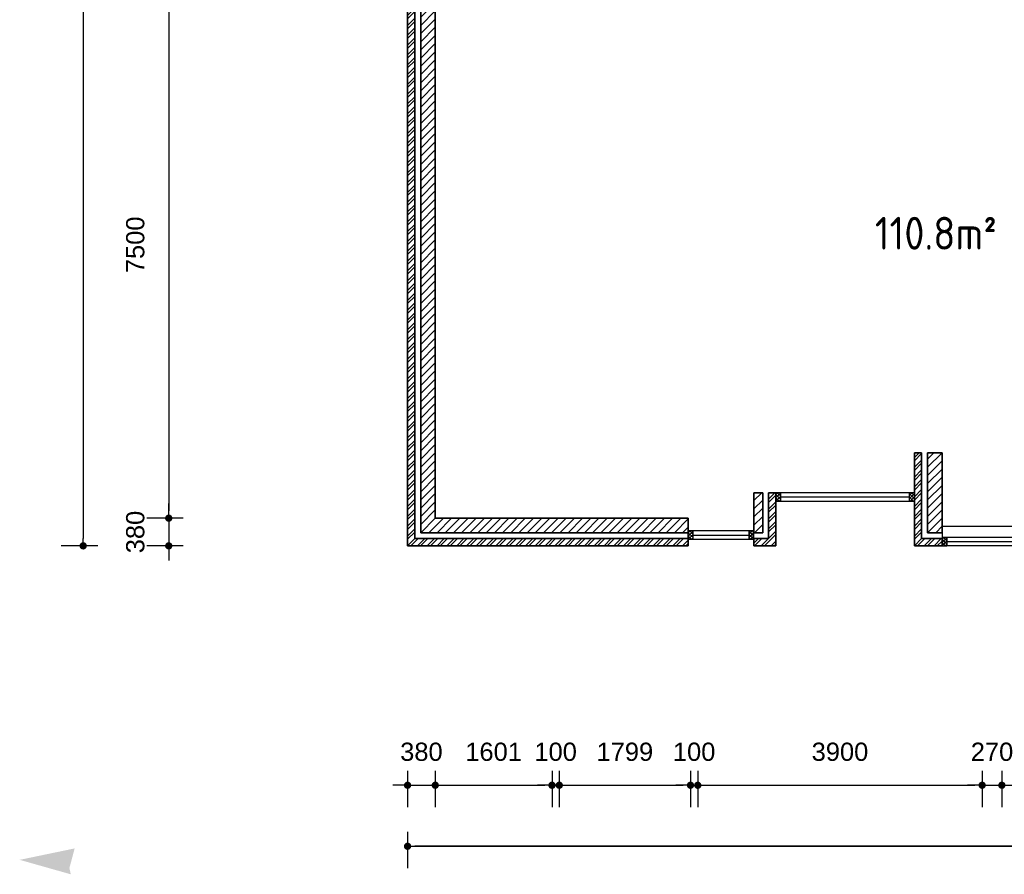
# Model space of a CAD drawing. Header units: millimetres. Extents: x 191 to 145850, y 32 to 50346.
# Tile 1 of 15: x 191 to 13694, y 32 to 11757. Entities that reach past the tile are written whole.
import ezdxf

# ---------------------------------------------------------------- set-up
doc = ezdxf.new("R2010")
doc.units = ezdxf.units.MM
for name, color, linetype, lineweight in [('Arceringen', 1, 'Continuous', 13), ('Binnenwand', 2, 'Continuous', 35), ('Buitenwand', 3, 'Continuous', 35), ('Kozijn Bu', 5, 'Continuous', 25), ('Maatvoering', 7, 'Continuous', 25)]:
    doc.layers.add(name, color=color, linetype=linetype, lineweight=lineweight)
doc.styles.add('ISO', font='ISOCP3')
doc.styles.get("Standard").update_dxf_attribs({"font": 'ARIAL.TTF'})
doc.dimstyles.new('Ian1', dxfattribs={"dimscale": 100, "dimtxt": 2.5, "dimasz": 1, "dimexe": 3, "dimexo": 4, "dimgap": 3.3, "dimtad": 1, "dimdec": 0, "dimzin": 1, "dimdsep": 46, "dimtxsty": 'Standard', "dimblk": 'DOT', "dimcen": 1, "dimdle": 1, "dimclrd": 7, "dimclre": 7, "dimclrt": 7, "dimadec": 0, "dimazin": 0, "dimtfac": 1, "dimtdec": 0, "dimtix": 1, "dimtmove": 0, "dimatfit": 3, "dimfxl": 2, "dimfxlon": 1, "dimtolj": 1, "dimtzin": 0, "dimarcsym": 0})

# ---------------------------------------------------------------- blocks, each defined once
blk = doc.blocks.new('$STIJLKZ')
at = {"color": 0, "linetype": 'ByBlock'}
for p, q in [((1, 1), (0, 1)), ((0, 1), (0, 0)), ((0, 0), (1, 0)), ((1, 1), (1, 0))]:
    blk.add_line(p, q, dxfattribs=at)
at = {"color": 0, "linetype": 'ByBlock', "flags": 9}
for tag, p in [('KB', (0.02, 0.85)), ('KH', (0.02, 0.68)), ('BWH', (0.02, 0.52)), ('NGM', (0.02, 0.35)), ('KHD', (0.02, 0.18)), ('KHB', (0.02, 0.01)), ('VSB', (0.51, 0.18)), ('ATS', (0.51, 0.85)), ('ATD', (0.51, 0.68)), ('SPL', (0.51, 0.52)), ('SP', (0.51, 0.01)), ('RDS', (0.51, 0.35))]:
    blk.add_attdef(tag, p, '', height=0.136, dxfattribs=at)
blk = doc.blocks.new('_Dot')
at = {"color": 0, "linetype": 'ByBlock', "lineweight": -2}
blk.add_line((-0.5, 0), (-1, 0), dxfattribs=at)
at = {"color": 0, "linetype": 'ByBlock', "const_width": 0.5}
blk.add_lwpolyline([(-0.25, 0, 1), (0.25, 0, 1)], format="xyb", close=True, dxfattribs=at)
blk = doc.blocks.new('*D23')
at = {"layer": 'Defpoints', "color": 0}
for p in [(15660, 26728), (1062, 4538), (5510, 4538)]:
    blk.add_point(p, dxfattribs=at)
at = {"layer": 'Maatvoering', "color": 7, "lineweight": -2}
for p, q in [((1262, 26728), (762, 26728)), ((1062, 26628), (1062, 4638)), ((1262, 4538), (762, 4538))]:
    blk.add_line(p, q, dxfattribs=at)
at = {"layer": 'Maatvoering', "color": 7, "lineweight": -2, "xscale": 100, "yscale": 100, "zscale": 100}
for p, rotation in [((1062, 26728), 90), ((1062, 4538), 270)]:
    blk.add_blockref('_Dot', p, dxfattribs=dict(at, rotation=rotation))
at = {"layer": 'Maatvoering', "color": 7, "insert": (604, 15633), "char_height": 250, "attachment_point": 5, "rotation": 90}
blk.add_mtext('\\A1;22190', dxfattribs=at)
blk = doc.blocks.new('*D29')
at = {"layer": 'Defpoints', "color": 0}
for p in [(5890, 12418), (2235, 4918), (5890, 4918)]:
    blk.add_point(p, dxfattribs=at)
at = {"layer": 'Maatvoering', "color": 7, "lineweight": -2}
for p, q in [((2435, 12418), (1935, 12418)), ((2235, 12318), (2235, 5018)), ((2435, 4918), (1935, 4918))]:
    blk.add_line(p, q, dxfattribs=at)
at = {"layer": 'Maatvoering', "color": 7, "lineweight": -2, "xscale": 100, "yscale": 100, "zscale": 100}
for p, rotation in [((2235, 12418), 90), ((2235, 4918), 270)]:
    blk.add_blockref('_Dot', p, dxfattribs=dict(at, rotation=rotation))
at = {"layer": 'Maatvoering', "color": 7, "insert": (1777, 8668), "char_height": 250, "attachment_point": 5, "rotation": 90}
blk.add_mtext('\\A1;7500', dxfattribs=at)
blk = doc.blocks.new('*D30')
at = {"layer": 'Defpoints', "color": 0}
for p in [(5890, 4918), (2235, 4538), (5510, 4538)]:
    blk.add_point(p, dxfattribs=at)
at = {"layer": 'Maatvoering', "color": 7, "lineweight": -2}
for p, q in [((2235, 5018), (2235, 5118)), ((2435, 4918), (1935, 4918)), ((2235, 4918), (2235, 4538)), ((2435, 4538), (1935, 4538)), ((2235, 4438), (2235, 4338))]:
    blk.add_line(p, q, dxfattribs=at)
at = {"layer": 'Maatvoering', "color": 7, "lineweight": -2, "xscale": 100, "yscale": 100, "zscale": 100}
for p, rotation in [((2235, 4918), 270), ((2235, 4538), 90)]:
    blk.add_blockref('_Dot', p, dxfattribs=dict(at, rotation=rotation))
at = {"layer": 'Maatvoering', "color": 7, "insert": (1777, 4728), "char_height": 250, "attachment_point": 5, "rotation": 90}
blk.add_mtext('\\A1;380', dxfattribs=at)
blk = doc.blocks.new('*D40')
at = {"layer": 'Defpoints', "color": 0}
for p in [(30870, 11598), (5510, 4538), (30870, 417)]:
    blk.add_point(p, dxfattribs=at)
at = {"layer": 'Maatvoering', "color": 7, "lineweight": -2}
for p, q in [((5510, 617), (5510, 117)), ((30870, 617), (30870, 117)), ((5610, 417), (30770, 417))]:
    blk.add_line(p, q, dxfattribs=at)
at = {"layer": 'Maatvoering', "color": 7, "lineweight": -2, "xscale": 100, "yscale": 100, "zscale": 100, "rotation": 180}
blk.add_blockref('_Dot', (5510, 417), dxfattribs=at)
at = {"layer": 'Maatvoering', "color": 7, "lineweight": -2, "xscale": 100, "yscale": 100, "zscale": 100}
blk.add_blockref('_Dot', (30870, 417), dxfattribs=at)
at = {"layer": 'Maatvoering', "color": 7, "insert": (18190, 875), "char_height": 250, "attachment_point": 5}
blk.add_mtext('\\A1;25360', dxfattribs=at)
blk = doc.blocks.new('*D41')
at = {"layer": 'Defpoints', "color": 0}
for p in [(30870, 11598), (5510, 4538), (5510, 417)]:
    blk.add_point(p, dxfattribs=at)
at = {"layer": 'Maatvoering', "color": 7, "lineweight": -2}
for p, q in [((5510, 617), (5510, 117)), ((30870, 617), (30870, 117)), ((30770, 417), (5610, 417))]:
    blk.add_line(p, q, dxfattribs=at)
at = {"layer": 'Maatvoering', "color": 7, "lineweight": -2, "xscale": 100, "yscale": 100, "zscale": 100, "rotation": 180}
blk.add_blockref('_Dot', (5510, 417), dxfattribs=at)
at = {"layer": 'Maatvoering', "color": 7, "lineweight": -2, "xscale": 100, "yscale": 100, "zscale": 100}
blk.add_blockref('_Dot', (30870, 417), dxfattribs=at)
at = {"layer": 'Maatvoering', "color": 7, "insert": (18190, 875), "char_height": 250, "attachment_point": 5}
blk.add_mtext('\\A1;25360', dxfattribs=at)
blk = doc.blocks.new('*D42')
at = {"layer": 'Defpoints', "color": 0}
for p in [(5890, 4918), (5510, 4538), (5890, 1254)]:
    blk.add_point(p, dxfattribs=at)
at = {"layer": 'Maatvoering', "color": 7, "lineweight": -2}
for p, q in [((5510, 1454), (5510, 954)), ((5890, 1454), (5890, 954)), ((5410, 1254), (5310, 1254)), ((5510, 1254), (5890, 1254)), ((5990, 1254), (6090, 1254))]:
    blk.add_line(p, q, dxfattribs=at)
at = {"layer": 'Maatvoering', "color": 7, "lineweight": -2, "xscale": 100, "yscale": 100, "zscale": 100}
blk.add_blockref('_Dot', (5510, 1254), dxfattribs=at)
at = {"layer": 'Maatvoering', "color": 7, "lineweight": -2, "xscale": 100, "yscale": 100, "zscale": 100, "rotation": 180}
blk.add_blockref('_Dot', (5890, 1254), dxfattribs=at)
at = {"layer": 'Maatvoering', "color": 7, "insert": (5700, 1712), "char_height": 250, "attachment_point": 5}
blk.add_mtext('\\A1;380', dxfattribs=at)
blk = doc.blocks.new('*D43')
at = {"layer": 'Defpoints', "color": 0}
for p in [(7491, 12518), (5890, 4918), (7491, 1254)]:
    blk.add_point(p, dxfattribs=at)
at = {"layer": 'Maatvoering', "color": 7, "lineweight": -2}
for p, q in [((5890, 1454), (5890, 954)), ((7491, 1454), (7491, 954)), ((5990, 1254), (7391, 1254))]:
    blk.add_line(p, q, dxfattribs=at)
at = {"layer": 'Maatvoering', "color": 7, "lineweight": -2, "xscale": 100, "yscale": 100, "zscale": 100, "rotation": 180}
blk.add_blockref('_Dot', (5890, 1254), dxfattribs=at)
at = {"layer": 'Maatvoering', "color": 7, "lineweight": -2, "xscale": 100, "yscale": 100, "zscale": 100}
blk.add_blockref('_Dot', (7491, 1254), dxfattribs=at)
at = {"layer": 'Maatvoering', "color": 7, "insert": (6690, 1712), "char_height": 250, "attachment_point": 5}
blk.add_mtext('\\A1;1601', dxfattribs=at)
blk = doc.blocks.new('*D44')
at = {"layer": 'Defpoints', "color": 0}
for p in [(7491, 12518), (7591, 12518), (7591, 1254)]:
    blk.add_point(p, dxfattribs=at)
at = {"layer": 'Maatvoering', "color": 7, "lineweight": -2}
for p, q in [((7491, 1454), (7491, 954)), ((7591, 1454), (7591, 954)), ((7391, 1254), (7291, 1254)), ((7491, 1254), (7591, 1254)), ((7691, 1254), (7791, 1254))]:
    blk.add_line(p, q, dxfattribs=at)
at = {"layer": 'Maatvoering', "color": 7, "lineweight": -2, "xscale": 100, "yscale": 100, "zscale": 100}
blk.add_blockref('_Dot', (7491, 1254), dxfattribs=at)
at = {"layer": 'Maatvoering', "color": 7, "lineweight": -2, "xscale": 100, "yscale": 100, "zscale": 100, "rotation": 180}
blk.add_blockref('_Dot', (7591, 1254), dxfattribs=at)
at = {"layer": 'Maatvoering', "color": 7, "insert": (7541, 1712), "char_height": 250, "attachment_point": 5}
blk.add_mtext('\\A1;100', dxfattribs=at)
blk = doc.blocks.new('*D45')
at = {"layer": 'Defpoints', "color": 0}
for p in [(7591, 12518), (9390, 12518), (9390, 1254)]:
    blk.add_point(p, dxfattribs=at)
at = {"layer": 'Maatvoering', "color": 7, "lineweight": -2}
for p, q in [((7591, 1454), (7591, 954)), ((9390, 1454), (9390, 954)), ((7691, 1254), (9290, 1254))]:
    blk.add_line(p, q, dxfattribs=at)
at = {"layer": 'Maatvoering', "color": 7, "lineweight": -2, "xscale": 100, "yscale": 100, "zscale": 100, "rotation": 180}
blk.add_blockref('_Dot', (7591, 1254), dxfattribs=at)
at = {"layer": 'Maatvoering', "color": 7, "lineweight": -2, "xscale": 100, "yscale": 100, "zscale": 100}
blk.add_blockref('_Dot', (9390, 1254), dxfattribs=at)
at = {"layer": 'Maatvoering', "color": 7, "insert": (8490, 1712), "char_height": 250, "attachment_point": 5}
blk.add_mtext('\\A1;1799', dxfattribs=at)
blk = doc.blocks.new('*D46')
at = {"layer": 'Defpoints', "color": 0}
for p in [(9390, 12518), (9490, 12518), (9490, 1254)]:
    blk.add_point(p, dxfattribs=at)
at = {"layer": 'Maatvoering', "color": 7, "lineweight": -2}
for p, q in [((9390, 1454), (9390, 954)), ((9490, 1454), (9490, 954)), ((9290, 1254), (9190, 1254)), ((9390, 1254), (9490, 1254)), ((9590, 1254), (9690, 1254))]:
    blk.add_line(p, q, dxfattribs=at)
at = {"layer": 'Maatvoering', "color": 7, "lineweight": -2, "xscale": 100, "yscale": 100, "zscale": 100}
blk.add_blockref('_Dot', (9390, 1254), dxfattribs=at)
at = {"layer": 'Maatvoering', "color": 7, "lineweight": -2, "xscale": 100, "yscale": 100, "zscale": 100, "rotation": 180}
blk.add_blockref('_Dot', (9490, 1254), dxfattribs=at)
at = {"layer": 'Maatvoering', "color": 7, "insert": (9440, 1712), "char_height": 250, "attachment_point": 5}
blk.add_mtext('\\A1;100', dxfattribs=at)
blk = doc.blocks.new('*D47')
at = {"layer": 'Defpoints', "color": 0}
for p in [(13390, 15178), (9490, 12518), (13390, 1254)]:
    blk.add_point(p, dxfattribs=at)
at = {"layer": 'Maatvoering', "color": 7, "lineweight": -2}
for p, q in [((9490, 1454), (9490, 954)), ((13390, 1454), (13390, 954)), ((9590, 1254), (13290, 1254))]:
    blk.add_line(p, q, dxfattribs=at)
at = {"layer": 'Maatvoering', "color": 7, "lineweight": -2, "xscale": 100, "yscale": 100, "zscale": 100, "rotation": 180}
blk.add_blockref('_Dot', (9490, 1254), dxfattribs=at)
at = {"layer": 'Maatvoering', "color": 7, "lineweight": -2, "xscale": 100, "yscale": 100, "zscale": 100}
blk.add_blockref('_Dot', (13390, 1254), dxfattribs=at)
at = {"layer": 'Maatvoering', "color": 7, "insert": (11440, 1712), "char_height": 250, "attachment_point": 5}
blk.add_mtext('\\A1;3900', dxfattribs=at)
blk = doc.blocks.new('*D48')
at = {"layer": 'Defpoints', "color": 0}
for p in [(13390, 15178), (13660, 14798), (13660, 1254)]:
    blk.add_point(p, dxfattribs=at)
at = {"layer": 'Maatvoering', "color": 7, "lineweight": -2}
for p, q in [((13390, 1454), (13390, 954)), ((13660, 1454), (13660, 954)), ((13290, 1254), (13190, 1254)), ((13390, 1254), (13660, 1254)), ((13760, 1254), (13860, 1254))]:
    blk.add_line(p, q, dxfattribs=at)
at = {"layer": 'Maatvoering', "color": 7, "lineweight": -2, "xscale": 100, "yscale": 100, "zscale": 100}
blk.add_blockref('_Dot', (13390, 1254), dxfattribs=at)
at = {"layer": 'Maatvoering', "color": 7, "lineweight": -2, "xscale": 100, "yscale": 100, "zscale": 100, "rotation": 180}
blk.add_blockref('_Dot', (13660, 1254), dxfattribs=at)
at = {"layer": 'Maatvoering', "color": 7, "insert": (13525, 1712), "char_height": 250, "attachment_point": 5}
blk.add_mtext('\\A1;270', dxfattribs=at)
blk = doc.blocks.new('*D49')
at = {"layer": 'Defpoints', "color": 0}
for p in [(13660, 14798), (20720, 4538), (20720, 1254)]:
    blk.add_point(p, dxfattribs=at)
at = {"layer": 'Maatvoering', "color": 7, "lineweight": -2}
for p, q in [((13660, 1454), (13660, 954)), ((20720, 1454), (20720, 954)), ((13760, 1254), (20620, 1254))]:
    blk.add_line(p, q, dxfattribs=at)
at = {"layer": 'Maatvoering', "color": 7, "lineweight": -2, "xscale": 100, "yscale": 100, "zscale": 100, "rotation": 180}
blk.add_blockref('_Dot', (13660, 1254), dxfattribs=at)
at = {"layer": 'Maatvoering', "color": 7, "lineweight": -2, "xscale": 100, "yscale": 100, "zscale": 100}
blk.add_blockref('_Dot', (20720, 1254), dxfattribs=at)
at = {"layer": 'Maatvoering', "color": 7, "insert": (17190, 1712), "char_height": 250, "attachment_point": 5}
blk.add_mtext('\\A1;7060', dxfattribs=at)

msp = doc.modelspace()

# ---------------------------------------------------------------- hatches: boundary and pattern name
at = {"layer": 'Arceringen'}
h = msp.add_hatch(dxfattribs=at)
h.set_pattern_fill('ANSI31', color=256, scale=25, style=0)
h.set_pattern_definition([(45, (5890.07, 4718.395), (-56.1266, 56.1266), [])])
h.paths.add_polyline_path([(10380.1, 5266.6), (10260.1, 5266.6), (10260.1, 4718.4), (10380.1, 4718.4)])
h.paths.add_polyline_path([(13660.1, 12798.4), (13280.1, 12798.4), (13280.1, 12738.4), (13601.7, 12738.4), (13601.7, 12478.4), (13280.1, 12478.4), (13280.1, 12618.4), (12640.1, 12618.4), (12640.1, 11914.8), (12840.1, 11914.8), (12840.1, 12418.4), (13660.1, 12418.4)])
h.paths.add_polyline_path([(9490.1, 14798.4), (9390.1, 14798.4), (9390.1, 12518.4), (9490.1, 12518.4)])
h.paths.add_polyline_path([(9750.4, 12518.4), (9190.1, 12518.4), (9190.1, 12418.4), (9750.4, 12418.4)])
h.paths.add_polyline_path([(7590.6, 13887.7), (7490.6, 13887.7), (7490.6, 12518.4), (7590.6, 12518.4)])
h.paths.add_polyline_path([(8056.1, 12518.4), (5890.1, 12518.4), (5890.1, 12418.4), (8056.1, 12418.4)])
h.paths.add_polyline_path([(13490.1, 20344.4), (13390.1, 20344.4), (13390.1, 15178.4), (9390.1, 15178.4), (9390.1, 14978.4), (13490.1, 14978.4)])
h.paths.add_polyline_path([(9490.1, 19078.9), (12256.1, 19078.9), (12256.1, 19178.9), (8363.7, 19178.9), (8363.7, 19078.9), (9390.1, 19078.9), (9390.1, 15178.4), (9490.1, 15178.4)])
h.paths.add_polyline_path([(7229.7, 19178.9), (5924.1, 19178.9), (5924.1, 19078.9), (7229.7, 19078.9)])
h.paths.add_polyline_path([(6381.6, 15882.4), (6381.6, 15982.4), (6226.4, 15982.4), (6226.4, 16952.4), (5890.1, 16952.4), (5890.1, 16852.4), (6126.4, 16852.4), (6126.4, 15882.4)])
h.paths.add_polyline_path([(7315.6, 15982.4), (7315.6, 15882.4), (7490.6, 15882.4), (7490.6, 14821.7), (7590.6, 14821.7), (7590.6, 15982.4)])
h = msp.add_hatch(dxfattribs=at)
h.set_pattern_fill('ANSI32', color=256, scale=10, style=0)
h.set_pattern_definition([(45, (12460.07, 4538.39), (-67.35192, 67.35192), []), (45, (12504.97, 4538.39), (-67.35192, 67.35192), [])])
h.paths.add_polyline_path([(12560.1, 5816.1), (12460.1, 5816.1), (12460.1, 4538.4), (12840.1, 4538.4), (12840.1, 4638.4), (12560.1, 4638.4)])
h.paths.add_polyline_path([(12560.1, 12698.4), (13280.1, 12698.4), (13280.1, 12738.4), (13280.1, 12798.4), (12460.1, 12798.4), (12460.1, 11914.8), (12560.1, 11914.8)])
h.paths.add_polyline_path([(20720.1, 12418.4), (20620.1, 12418.4), (20620.1, 8418.4), (20720.1, 8418.4)])
h.paths.add_polyline_path([(20720.1, 4918.4), (20620.1, 4918.4), (20620.1, 4638.4), (18256.1, 4638.4), (18256.1, 4538.4), (20720.1, 4538.4)])
h.paths.add_polyline_path([(22990.1, 11698.4), (22820.1, 11698.4), (22820.1, 13093.5), (22720.1, 13093.5), (22720.1, 11598.4), (22990.1, 11598.4)])
h.paths.add_polyline_path([(30870.1, 11978.4), (30770.1, 11978.4), (30770.1, 11698.4), (28406.1, 11698.4), (28406.1, 11598.4), (30870.1, 11598.4)])
h.paths.add_polyline_path([(30870.1, 19858.4), (22720.1, 19858.4), (22720.1, 14227.5), (22820.1, 14227.5), (22820.1, 19758.4), (30770.1, 19758.4), (30770.1, 15478.4), (30870.1, 15478.4)])
h = msp.add_hatch(dxfattribs=at)
h.set_pattern_fill('ANSI31', color=256, scale=25, style=0)
h.set_pattern_definition([(45, (12640.07, 4718.395), (-56.1266, 56.1266), [])])
h.paths.add_polyline_path([(30690.1, 19678.4), (22890.1, 19678.4), (22890.1, 14227.5), (22990.1, 14227.5), (22990.1, 19478.4), (30490.1, 19478.4), (30490.1, 15478.4), (30690.1, 15478.4)])
h.paths.add_polyline_path([(30690.1, 11978.4), (28406.1, 11978.4), (28406.1, 11778.4), (30690.1, 11778.4)])
h.paths.add_polyline_path([(22990.1, 13093.5), (22890.1, 13093.5), (22890.1, 11768.4), (22990.1, 11768.4)])
h.paths.add_polyline_path([(20540.1, 12418.4), (20400.1, 12418.4), (20400.1, 12740), (20660.1, 12740), (20660.1, 12418.4), (20720.1, 12418.4), (20720.1, 12798.4), (20340.1, 12798.4), (20340.1, 8418.4), (20540.1, 8418.4)])
h.paths.add_polyline_path([(20340.1, 12658.4), (14960.1, 12658.4), (14960.1, 12558.4), (20340.1, 12558.4)])
h.paths.add_polyline_path([(20540.1, 4918.4), (18256.1, 4918.4), (18256.1, 4718.4), (20540.1, 4718.4)])
h.paths.add_polyline_path([(12840.1, 5816.1), (12640.1, 5816.1), (12640.1, 4918.4), (12640.1, 4718.4), (12840.1, 4718.4)])
h = msp.add_hatch(dxfattribs=at)
h.set_pattern_fill('ANSI32', color=256, scale=10, style=0)
h.set_pattern_definition([(45, (5510.07, 4538.39), (-67.3519, 67.3519), []), (45, (5554.97, 4538.39), (-67.3519, 67.3519), [])])
h.paths.add_polyline_path([(10560.1, 5188.4), (10560.1, 5266.6), (10460.1, 5266.6), (10460.1, 4638.4), (10260.1, 4638.4), (10260.1, 4628.2), (10260.1, 4538.4), (10560.1, 4538.4)])
h.paths.add_polyline_path([(9360.1, 4638.4), (5610.1, 4638.4), (5610.1, 12798.4), (6160.1, 12798.4), (6160.1, 12898.4), (6046.1, 12898.4), (5510.1, 12898.4), (5510.1, 4538.4), (9360.1, 4538.4)])
h.paths.add_polyline_path([(6160.1, 14898.4), (5610.1, 14898.4), (5610.1, 17262.4), (5510.1, 17262.4), (5510.1, 14798.4), (6160.1, 14798.4)])
h = msp.add_hatch(dxfattribs=at)
h.set_pattern_fill('ANSI31', color=256, scale=25, style=0)
h.set_pattern_definition([(45, (5690.07, 4718.395), (-56.1266, 56.1266), [])])
h.paths.add_polyline_path([(6160.1, 15178.4), (5890.1, 15178.4), (5890.1, 17262.4), (5690.1, 17262.4), (5690.1, 14978.4), (6160.1, 14978.4)])
h.paths.add_polyline_path([(6160.1, 12718.4), (5690.1, 12718.4), (5690.1, 4718.4), (9360.1, 4718.4), (9360.1, 4742.2), (9360.1, 4918.4), (5890.1, 4918.4), (5890.1, 12518.4), (6160.1, 12518.4)])
h = msp.add_hatch(dxfattribs=at)
h.set_pattern_fill('ANSI37', color=256, scale=10, style=0)
h.set_pattern_definition([(45, (10560.07, 5152.595), (-22.45064, 22.45064), []), (135, (10560.07, 5152.595), (-22.45064, -22.45064), [])])
h.paths.add_polyline_path([(12460.1, 5266.6), (12393.1, 5266.6), (12393.1, 5152.6), (12460.1, 5152.6)])
h.paths.add_polyline_path([(10627.1, 5266.6), (10560.1, 5266.6), (10560.1, 5152.6), (10627.1, 5152.6)])
h = msp.add_hatch(dxfattribs=at)
h.set_pattern_fill('ANSI37', color=256, scale=10, style=0)
h.set_pattern_definition([(45, (9360.07, 4628.206), (-22.4506, 22.4506), []), (135, (9360.07, 4628.206), (-22.4506, -22.4506), [])])
h.paths.add_polyline_path([(9427.1, 4742.2), (9360.1, 4742.2), (9360.1, 4628.2), (9427.1, 4628.2)])
h.paths.add_polyline_path([(10260.1, 4742.2), (10193.1, 4742.2), (10193.1, 4628.2), (10260.1, 4628.2)])
h = msp.add_hatch(dxfattribs=at)
h.set_pattern_fill('ANSI37', color=256, scale=10, style=0)
h.set_pattern_definition([(45, (12840.07, 4538.395), (-22.45064, 22.45064), []), (135, (12840.07, 4538.395), (-22.45064, -22.45064), [])])
h.paths.add_polyline_path([(18256.1, 4638.4), (18256.1, 4652.4), (18189.1, 4652.4), (18189.1, 4538.4), (18256.1, 4538.4)])
h.paths.add_polyline_path([(16573.1, 4652.4), (16506.1, 4652.4), (16506.1, 4538.4), (16573.1, 4538.4)])
h.paths.add_polyline_path([(16273.1, 4652.4), (16239.6, 4652.4), (16206.1, 4652.4), (16206.1, 4538.4), (16273.1, 4538.4)])
h.paths.add_polyline_path([(14590.1, 4652.4), (14523.1, 4652.4), (14523.1, 4538.4), (14590.1, 4538.4)])
h.paths.add_polyline_path([(12907.1, 4652.4), (12840.1, 4652.4), (12840.1, 4538.4), (12907.1, 4538.4)])
h = msp.add_hatch(dxfattribs=at)
h.set_pattern_fill('AR-CONC', color=256, scale=0.0002, style=0)
h.set_pattern_definition([(50, (0, 0), (0.0364369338, -0.0031878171), [0.00381, -0.04191]), (355, (0, 0), (-0.0070485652, 0.0382113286), [0.003048, -0.033528]), (100.451, (0.003036, -0.000266), (0.0293885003, 0.0350233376), [0.003238, -0.035618]), (46.1842, (0, 0.01016), (0.0542158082, -0.0084084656), [0.005715, -0.062865]), (96.6356, (0.00452, 0.00946), (0.047480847, 0.0494851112), [0.004857, -0.053427]), (351.184, (0, 0.01016), (0.0474809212, 0.0494850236), [0.004572, -0.050292]), (21, (0.00508, 0.00762), (0.030322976, -0.0204531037), [0.00381, -0.04191]), (326, (0.00508, 0.00762), (0.0123604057, 0.0368375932), [0.003048, -0.033528]), (71.4514, (0.007607, 0.005916), (0.0426832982, 0.0163845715), [0.003238, -0.035618]), (37.5, (0, 0), (0.00061772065, 0.01691100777), [0, -0.0331216, 0, -0.034036, 0, -0.033655]), (7.5, (0, 0), (0.0133639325, 0.02003611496), [0, -0.0194056, 0, -0.0323596, 0, -0.012827]), (327.5, (-0.011328, 0), (0.02711811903, -0.0011457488), [0, -0.0127, 0, -0.039624, 0, -0.052578]), (317.5, (-0.016408, 0), (0.0296258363, 0.0050852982), [0, -0.01651, 0, -0.0263144, 0, -0.037338])])
h.paths.add_polyline_path([(873, 118.9), (945, 387.5), (191, 230.7), (892.1, 32.2)])

# ---------------------------------------------------------------- linework, layer by layer
at = {"layer": 'Binnenwand'}
for p, q in [((5690.1, 12718.4), (5690.1, 4718.4)), ((5890.1, 4918.4), (5890.1, 12518.4)), ((12640.1, 4918.4), (12640.1, 5816.1)), ((12840.1, 5816.1), (12640.1, 5816.1)), ((12840.1, 5816.1), (12840.1, 4718.4)), ((10260.1, 5266.6), (10380.1, 5266.6)), ((10260.1, 5266.6), (10260.1, 4718.4)), ((10380.1, 4718.4), (10380.1, 5266.6)), ((9360.1, 4918.4), (5890.1, 4918.4)), ((9360.1, 4918.4), (9360.1, 4718.4)), ((12640.1, 4918.4), (12640.1, 4718.4)), ((9360.1, 4718.4), (5690.1, 4718.4)), ((10380.1, 4718.4), (10260.1, 4718.4)), ((12840.1, 4718.4), (12640.1, 4718.4))]:
    msp.add_line(p, q, dxfattribs=at)
at = {"layer": 'Buitenwand'}
for p, q in [((5510.1, 4538.4), (5510.1, 12898.4)), ((5610.1, 12798.4), (5610.1, 4638.4)), ((12460.1, 4538.4), (12460.1, 5816.1)), ((12560.1, 5816.1), (12460.1, 5816.1)), ((12560.1, 5816.1), (12560.1, 4638.4)), ((10460.1, 4638.4), (10460.1, 5266.6)), ((10560.1, 5266.6), (10460.1, 5266.6)), ((10560.1, 4538.4), (10560.1, 5188.4)), ((5610.1, 4638.4), (9360.1, 4638.4)), ((9360.1, 4538.4), (9360.1, 4638.4)), ((10260.1, 4638.4), (10460.1, 4638.4)), ((10260.1, 4538.4), (10260.1, 4638.4)), ((12560.1, 4638.4), (12840.1, 4638.4)), ((12840.1, 4638.4), (12840.1, 4538.4)), ((9360.1, 4538.4), (5510.1, 4538.4)), ((10560.1, 4538.4), (10260.1, 4538.4)), ((12840.1, 4538.4), (12460.1, 4538.4))]:
    msp.add_line(p, q, dxfattribs=at)
at = {"layer": 'Kozijn Bu'}
for p, q in [((12460.1, 5266.6), (10560.1, 5266.6)), ((10560.1, 5152.6), (10560.1, 5266.6)), ((10627.1, 5152.6), (10627.1, 5266.6)), ((12393.1, 5152.6), (12393.1, 5266.6)), ((12460.1, 5152.6), (12460.1, 5266.6)), ((10560.1, 5152.6), (12460.1, 5152.6)), ((10627.1, 5209.6), (12393.1, 5209.6)), ((10260.1, 4742.2), (9360.1, 4742.2)), ((9360.1, 4628.2), (9360.1, 4742.2)), ((9427.1, 4628.2), (9427.1, 4742.2)), ((10193.1, 4628.2), (10193.1, 4742.2)), ((10260.1, 4628.2), (10260.1, 4742.2)), ((16239.6, 4802.4), (12840.1, 4802.4)), ((12840.1, 4802.4), (12840.1, 4652.4)), ((9360.1, 4628.2), (10260.1, 4628.2)), ((9427.1, 4685.2), (10193.1, 4685.2)), ((14523.1, 4652.4), (12907.1, 4652.4)), ((14523.1, 4595.4), (12907.1, 4595.4)), ((14523.1, 4538.4), (12907.1, 4538.4))]:
    msp.add_line(p, q, dxfattribs=at)

# ---------------------------------------------------------------- block references
at = {"layer": 'Kozijn Bu', "xscale": 67, "yscale": 114, "zscale": 1000}
msp.add_blockref('$STIJLKZ', (12840.1, 4538.4), dxfattribs=at)

# ---------------------------------------------------------------- texts
at = {"layer": 'Maatvoering', "insert": (11917.7, 9052.2), "char_height": 450, "width": 4511.114, "attachment_point": 1, "style": 'ISO'}
msp.add_mtext('110.8m²', dxfattribs=at)

# ---------------------------------------------------------------- dimensions: what is measured, and where the dimension line sits
at = {"layer": 'Maatvoering'}
dim = msp.add_linear_dim(base=(1061.7, 4538.4), p1=(15660.1, 26728.4), p2=(5510.1, 4538.4), angle=90, dimstyle='Ian1', dxfattribs=at)
dim.commit()
dim.dimension.update_dxf_attribs({"geometry": '*D23', "text_midpoint": (604.1, 15633.4)})
for base, p1, p2, picture, middle in [((13390.1, 1254.2), (9490.1, 12518.4), (13390.1, 15178.4), '*D47', (11440.1, 1711.9)), ((13660.1, 1254.2), (13390.1, 15178.4), (13660.1, 14798.4), '*D48', (13525.1, 1711.8)), ((20720.1, 1254.2), (13660.1, 14798.4), (20720.1, 4538.4), '*D49', (17190.1, 1711.8)), ((7490.570535, 1254.1607135), (5890.070535, 4918.3946637), (7490.570535, 12518.3946637), '*D43', (6690.320535, 1711.8039604)), ((7590.6, 1254.2), (7490.6, 12518.4), (7590.6, 12518.4), '*D44', (7540.6, 1711.8)), ((9390.070535, 1254.1607135), (7590.570535, 12518.3946637), (9390.070535, 12518.3946637), '*D45', (8490.320535, 1711.8039604)), ((9490.1, 1254.2), (9390.1, 12518.4), (9490.1, 12518.4), '*D46', (9440.1, 1711.8)), ((5510.1, 417.1), (30870.1, 11598.4), (5510.1, 4538.4), '*D41', (18190.1, 874.9))]:
    dim = msp.add_linear_dim(base=base, p1=p1, p2=p2, dimstyle='Ian1', override={"dimtmove": 1}, dxfattribs=at)
    dim.commit()
    dim.dimension.update_dxf_attribs({"geometry": picture, "text_midpoint": middle})
for base, p1, p2, picture, middle in [((2234.9, 4918.4), (5890.1, 12418.4), (5890.1, 4918.4), '*D29', (1777.2, 8668.4)), ((2234.9, 4538.4), (5890.1, 4918.4), (5510.1, 4538.4), '*D30', (1777.1, 4728.4))]:
    dim = msp.add_linear_dim(base=base, p1=p1, p2=p2, angle=90, dimstyle='Ian1', override={"dimtmove": 1}, dxfattribs=at)
    dim.commit()
    dim.dimension.update_dxf_attribs({"geometry": picture, "text_midpoint": middle})
for base, p2, picture, middle in [((30870.1, 417.1), (30870.1, 11598.4), '*D40', (18190.1, 874.9)), ((5890.1, 1254.2), (5890.1, 4918.4), '*D42', (5700.1, 1711.9))]:
    dim = msp.add_linear_dim(base=base, p1=(5510.1, 4538.4), p2=p2, dimstyle='Ian1', dxfattribs=at)
    dim.commit()
    dim.dimension.update_dxf_attribs({"geometry": picture, "text_midpoint": middle})

doc.saveas('drawing.dxf')
